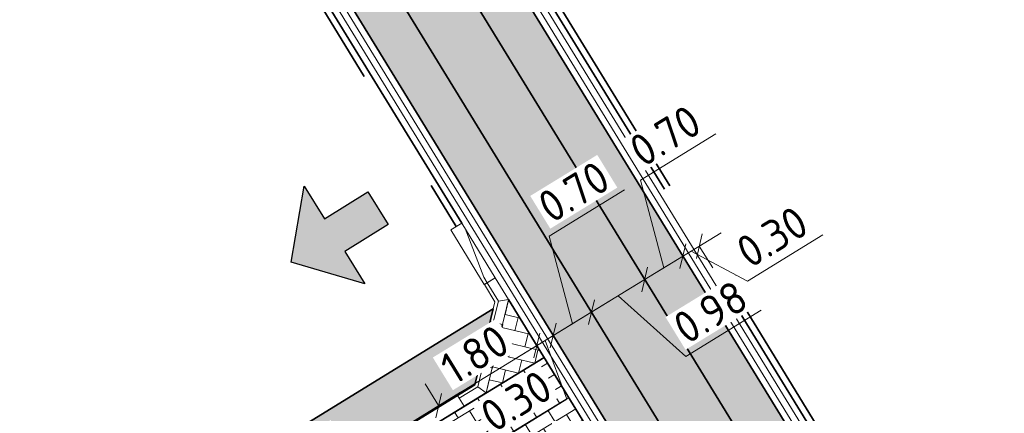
# Model space of a CAD drawing. Header units: metres. Extents: x 199937 to 201628, y 374508 to 375260.
# Tile 96 of 183: x 201292 to 201307, y 374869 to 374875. Entities that reach past the tile are written whole.
import ezdxf

# ---------------------------------------------------------------- set-up
doc = ezdxf.new("R2010")
doc.units = ezdxf.units.M
doc.linetypes.add('VH-GELEIDEBAND', pattern=[6, 2, -2, 0, -2])
doc.linetypes.add('VH-OPSLUITBAND_100X200', pattern=[16, 8, -2, 4, -2])
doc.layers.add('000___INRIT-PIJL', color=252, linetype='Continuous')
for name, color, linetype, lineweight in [('N-WE-GR-BEPLANTING_CULTUUR-A', 92, 'Continuous', 0), ('N-WE-GR-GROENSTROOK-G', 90, 'Continuous', 35), ('N-WE-VH-GOOT-G', 170, 'Continuous', 35), ('N-WE-VH-KANTOPSLUITING_GELEIDEBAND_50 200-G', 20, 'VH-GELEIDEBAND', 35), ('N-WE-VH-KANTOPSLUITING_GELEIDEBAND_50 200_250_HOEKSTUK-S', 20, 'Continuous', 25), ('N-WE-VH-KANTOPSLUITING_GELEIDEBAND_50 200_250_INRITVERLOOPBAND-S', 20, 'Continuous', 25), ('N-WE-VH-KANTOPSLUITING_OPSLUITBAND_100X200-G', 150, 'VH-OPSLUITBAND_100X200', 35), ('N-WE-VH-KANTVERHARDING_STREKLAAG-G', 60, 'Continuous', 18), ('N-WE-VH-VERHARDING_BETONSTRAATSTEEN-G', 252, 'Continuous', 35), ('N-WE-VW-MARKERING_PARKEERVAK-G', 7, 'Continuous', 35), ('X-XX-AL-M', 7, 'Continuous', 18)]:
    doc.layers.add(name, color=color, linetype=linetype, lineweight=lineweight)
doc.layers.add('N-WE-VH-VERHARDING_BETONSTRAATSTEEN_HEIDE-A', color=7, linetype='Continuous', lineweight=0, true_color=0x986657)
doc.layers.add('N-WE-VH-VERHARDING_BETONSTRAATSTEEN_ROOD-A', color=7, linetype='Continuous', lineweight=0, true_color=0xa92c0a)
doc.styles.add('NLCS-ISO-ANNOTATIEF-T25', font='NLCS-ISO.ttf', dxfattribs={"height": 2.5})
doc.dimstyles.new('NLCS-ANNOTATIEF-T25-SCHRAP_L2_H1', dxfattribs={"dimtxt": 2.5, "dimasz": 1.4, "dimexe": 2, "dimexo": 2, "dimgap": 0.7, "dimtad": 1, "dimzin": 0, "dimdsep": 46, "dimtxsty": 'NLCS-ISO-ANNOTATIEF-T25', "dimblk": 'OBLIQUE', "dimcen": 0, "dimdle": 2, "dimclrd": 256, "dimclre": 256, "dimclrt": 256, "dimadec": 1, "dimazin": 0, "dimtfac": 1, "dimtdec": 3, "dimtofl": 0, "dimtmove": 0, "dimatfit": 3, "dimldrblk": 'OBLIQUE', "dimfxl": 2, "dimfxlon": 1, "dimtfillclr": 256, "dimtolj": 1, "dimtzin": 0, "dimlwd": -1, "dimlwe": -1, "dimarcsym": 0})
pattern_1 = [(31.49787585, (0, 0), (0.0693404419, 0.28877656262), [0.63, -0.21]), (301.49787585, (-0.21944, 0.35812), (0.0693404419, 0.28877656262), [0.63, -0.21])]

# ---------------------------------------------------------------- blocks, each defined once
blk = doc.blocks.new('_Oblique')
at = {"color": 0, "linetype": 'ByBlock', "lineweight": -2}
blk.add_line((-0.5, -0.5), (0.5, 0.5), dxfattribs=at)
blk = doc.blocks.new('*D97')
at = {"layer": 'Defpoints', "color": 0, "transparency": 16777216}
for p in [(201298.126, 374869.055), (201298.239, 374868.869), (201294.49, 374866.572)]:
    blk.add_point(p, dxfattribs=at)
at = {"layer": 'X-XX-AL-M', "transparency": 16777216}
for p, q in [((201298.126, 374869.055), (201297.917, 374869.396)), ((201294.036, 374866.549), (201298.467, 374869.264)), ((201294.377, 374866.757), (201294.168, 374867.099))]:
    blk.add_line(p, q, dxfattribs=at)
at = {"layer": 'X-XX-AL-M', "transparency": 16777216, "xscale": 0.28, "yscale": 0.28, "zscale": 0.28}
for p, rotation in [((201298.126, 374869.055), 31.49787584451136), ((201294.377, 374866.757), 211.4978758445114)]:
    blk.add_blockref('_Oblique', p, dxfattribs=dict(at, rotation=rotation))
at = {"layer": 'X-XX-AL-M', "transparency": 16777216, "insert": (201296.048, 374868.239), "char_height": 0.5, "attachment_point": 5, "rotation": 31.4979, "style": 'NLCS-ISO-ANNOTATIEF-T25', "bg_fill": 3, "box_fill_scale": 1.1, "bg_fill_color": 256, "bg_fill_true_color": 13158600, "bg_fill_transparency": 0}
blk.add_mtext('\\A1;4.40', dxfattribs=at)
blk = doc.blocks.new('*D98')
at = {"layer": 'Defpoints', "color": 0, "transparency": 16777216}
for p in [(201299.66, 374869.995), (201299.774, 374869.81), (201298.239, 374868.869)]:
    blk.add_point(p, dxfattribs=at)
at = {"layer": 'X-XX-AL-M', "transparency": 16777216}
for p, q in [((201297.785, 374868.846), (201300.002, 374870.204)), ((201299.66, 374869.995), (201299.451, 374870.336)), ((201298.126, 374869.055), (201297.917, 374869.396))]:
    blk.add_line(p, q, dxfattribs=at)
at = {"layer": 'X-XX-AL-M', "transparency": 16777216, "xscale": 0.28, "yscale": 0.28, "zscale": 0.28}
for p, rotation in [((201299.66, 374869.995), 31.49787584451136), ((201298.126, 374869.055), 211.4978758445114)]:
    blk.add_blockref('_Oblique', p, dxfattribs=dict(at, rotation=rotation))
at = {"layer": 'X-XX-AL-M', "transparency": 16777216, "insert": (201298.689, 374869.857), "char_height": 0.5, "attachment_point": 5, "rotation": 31.4979, "style": 'NLCS-ISO-ANNOTATIEF-T25', "bg_fill": 3, "box_fill_scale": 1.1, "bg_fill_color": 256, "bg_fill_true_color": 13158600, "bg_fill_transparency": 0}
blk.add_mtext('\\A1;1.80', dxfattribs=at)
blk = doc.blocks.new('*D102')
at = {"layer": 'Defpoints', "color": 0, "transparency": 16777216}
for p in [(201301.343, 374871.031), (201301.345, 374871.027), (201300.513, 374870.518)]:
    blk.add_point(p, dxfattribs=at)
at = {"layer": 'X-XX-AL-M', "transparency": 16777216}
for p, q in [((201300.172, 374870.309), (201301.686, 374871.236)), ((201301.345, 374871.027), (201301.554, 374870.686)), ((201300.513, 374870.518), (201300.304, 374870.859)), ((201300.929, 374870.772), (201301.987, 374869.826)), ((201301.987, 374869.826), (201303.164, 374870.547))]:
    blk.add_line(p, q, dxfattribs=at)
at = {"layer": 'X-XX-AL-M', "transparency": 16777216, "xscale": 0.28, "yscale": 0.28, "zscale": 0.28, "rotation": 211.4978758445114}
blk.add_blockref('_Oblique', (201300.513, 374870.518), dxfattribs=at)
at = {"layer": 'X-XX-AL-M', "transparency": 16777216, "insert": (201302.372, 374870.519), "char_height": 0.5, "attachment_point": 5, "rotation": 31.4979, "style": 'NLCS-ISO-ANNOTATIEF-T25', "bg_fill": 3, "box_fill_scale": 1.1, "bg_fill_color": 256, "bg_fill_true_color": 13158600, "bg_fill_transparency": 0}
blk.add_mtext('\\A1;0.98', dxfattribs=at)
at = {"layer": 'X-XX-AL-M', "transparency": 16777216, "xscale": 0.28, "yscale": 0.28, "zscale": 0.28, "rotation": 31.49787584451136}
blk.add_blockref('_Oblique', (201301.345, 374871.027), dxfattribs=at)
blk = doc.blocks.new('inrit')
h = blk.add_hatch(color=256)
h.dxf.hatch_style = 1
h.paths.add_polyline_path([(0.3, 1), (-0.3, 1), (-0.3, 1.8), (-0.9, 1.8), (0, 2.6), (0.9, 1.8), (0.3, 1.8)])
at = {"color": 3, "flags": 128}
blk.add_lwpolyline([(0.3, 1), (-0.3, 1), (-0.3, 1.8), (-0.9, 1.8), (0, 2.6), (0.9, 1.8), (0.3, 1.8), (0.3, 1)], dxfattribs=at)
blk = doc.blocks.new('SVH-GELEIDEBAND HOEKSTUK_50 200X250_L400_H135UITW_HD-MM')
at = {"linetype": 'Continuous', "lineweight": 0}
blk.add_line((338, 150), (400, 0), dxfattribs=at)
blk.add_lwpolyline([(317, 200), (0, 200), (0, 0), (400, 0), (683, 283), (541, 424)], close=True, dxfattribs=at)
blk.add_lwpolyline([(0, 150), (338, 150), (577, 389)], dxfattribs=at)
blk = doc.blocks.new('SVH-GELEIDEBAND INRITVERLOOPBAND_50 200X200_LINKS_L1000_HD-MM')
at = {"linetype": 'Continuous', "lineweight": 0}
blk.add_lwpolyline([(0, 0), (1000, 0), (1000, 200), (0, 200)], close=True, dxfattribs=at)
blk.add_lwpolyline([(900, 0), (100, 150), (0, 150)], dxfattribs=at)
blk = doc.blocks.new('*D748')
at = {"layer": 'Defpoints', "color": 0, "transparency": 16777216}
for p in [(201301.942, 374871.393), (201301.943, 374871.392), (201301.343, 374871.031)]:
    blk.add_point(p, dxfattribs=at)
at = {"layer": 'X-XX-AL-M', "transparency": 16777216}
for p, q in [((201301.281, 374872.583), (201302.457, 374873.304)), ((201301.643, 374871.21), (201301.281, 374872.583)), ((201301.004, 374870.818), (201302.283, 374871.602)), ((201301.942, 374871.393), (201301.733, 374871.734)), ((201301.345, 374871.027), (201301.554, 374870.686))]:
    blk.add_line(p, q, dxfattribs=at)
at = {"layer": 'X-XX-AL-M', "transparency": 16777216, "xscale": 0.28, "yscale": 0.28, "zscale": 0.28}
for p, rotation in [((201301.942, 374871.393), 31.49787584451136), ((201301.345, 374871.027), 211.4978758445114)]:
    blk.add_blockref('_Oblique', p, dxfattribs=dict(at, rotation=rotation))
at = {"layer": 'X-XX-AL-M', "transparency": 16777216, "insert": (201301.665, 374873.276), "char_height": 0.5, "attachment_point": 5, "rotation": 31.4979, "style": 'NLCS-ISO-ANNOTATIEF-T25', "bg_fill": 3, "box_fill_scale": 1.1, "bg_fill_color": 256, "bg_fill_true_color": 13158600, "bg_fill_transparency": 0}
blk.add_mtext('\\A1;0.70', dxfattribs=at)
blk = doc.blocks.new('*D749')
at = {"layer": 'Defpoints', "color": 0, "transparency": 16777216}
for p in [(201302.184, 374871.573), (201302.198, 374871.55), (201301.943, 374871.392)]:
    blk.add_point(p, dxfattribs=at)
at = {"layer": 'X-XX-AL-M', "transparency": 16777216}
for p, q in [((201301.601, 374871.184), (201302.539, 374871.759)), ((201301.942, 374871.393), (201301.733, 374871.734)), ((201302.951, 374871.003), (201304.128, 374871.724)), ((201302.07, 374871.471), (201302.951, 374871.003)), ((201302.198, 374871.55), (201302.407, 374871.209))]:
    blk.add_line(p, q, dxfattribs=at)
at = {"layer": 'X-XX-AL-M', "transparency": 16777216, "xscale": 0.28, "yscale": 0.28, "zscale": 0.28}
for p, rotation in [((201302.198, 374871.55), 31.49787584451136), ((201301.942, 374871.393), 211.4978758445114)]:
    blk.add_blockref('_Oblique', p, dxfattribs=dict(at, rotation=rotation))
at = {"layer": 'X-XX-AL-M', "transparency": 16777216, "insert": (201303.336, 374871.696), "char_height": 0.5, "attachment_point": 5, "rotation": 31.4979, "style": 'NLCS-ISO-ANNOTATIEF-T25', "bg_fill": 3, "box_fill_scale": 1.1, "bg_fill_color": 256, "bg_fill_true_color": 13158600, "bg_fill_transparency": 0}
blk.add_mtext('\\A1;0.30', dxfattribs=at)
blk = doc.blocks.new('*D750')
at = {"layer": 'Defpoints', "color": 0, "transparency": 16777216}
for p in [(201300.513, 374870.518), (201299.916, 374870.152), (201299.948, 374870.1)]:
    blk.add_point(p, dxfattribs=at)
at = {"layer": 'X-XX-AL-M', "transparency": 16777216}
for p, q in [((201299.852, 374871.707), (201301.029, 374872.428)), ((201300.215, 374870.335), (201299.852, 374871.707)), ((201300.854, 374870.726), (201299.575, 374869.943)), ((201300.513, 374870.518), (201300.722, 374870.176)), ((201299.916, 374870.152), (201299.707, 374870.493))]:
    blk.add_line(p, q, dxfattribs=at)
at = {"layer": 'X-XX-AL-M', "transparency": 16777216, "xscale": 0.28, "yscale": 0.28, "zscale": 0.28}
for p, rotation in [((201300.513, 374870.518), 31.49787584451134), ((201299.916, 374870.152), 211.4978758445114)]:
    blk.add_blockref('_Oblique', p, dxfattribs=dict(at, rotation=rotation))
at = {"layer": 'X-XX-AL-M', "transparency": 16777216, "insert": (201300.237, 374872.4), "char_height": 0.5, "attachment_point": 5, "rotation": 31.4979, "style": 'NLCS-ISO-ANNOTATIEF-T25', "bg_fill": 3, "box_fill_scale": 1.1, "bg_fill_color": 256, "bg_fill_true_color": 13158600, "bg_fill_transparency": 0}
blk.add_mtext('\\A1;0.70', dxfattribs=at)
blk = doc.blocks.new('*D751')
at = {"layer": 'Defpoints', "color": 0, "transparency": 16777216}
for p in [(201299.948, 374870.1), (201299.66, 374869.995), (201299.66, 374869.995)]:
    blk.add_point(p, dxfattribs=at)
at = {"layer": 'X-XX-AL-M', "transparency": 16777216}
for p, q in [((201300.257, 374870.361), (201299.319, 374869.786)), ((201299.916, 374870.152), (201299.707, 374870.493)), ((201299.788, 374870.073), (201300.128, 374869.156)), ((201299.66, 374869.995), (201299.869, 374869.654)), ((201300.128, 374869.156), (201298.952, 374868.435))]:
    blk.add_line(p, q, dxfattribs=at)
at = {"layer": 'X-XX-AL-M', "transparency": 16777216, "xscale": 0.28, "yscale": 0.28, "zscale": 0.28, "rotation": 31.49787584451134}
blk.add_blockref('_Oblique', (201299.916, 374870.152), dxfattribs=at)
at = {"layer": 'X-XX-AL-M', "transparency": 16777216, "insert": (201299.336, 374869.128), "char_height": 0.5, "attachment_point": 5, "rotation": 31.4979, "style": 'NLCS-ISO-ANNOTATIEF-T25', "bg_fill": 3, "box_fill_scale": 1.1, "bg_fill_color": 256, "bg_fill_true_color": 13158600, "bg_fill_transparency": 0}
blk.add_mtext('\\A1;0.30', dxfattribs=at)
at = {"layer": 'X-XX-AL-M', "transparency": 16777216, "xscale": 0.28, "yscale": 0.28, "zscale": 0.28, "rotation": 211.4978758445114}
blk.add_blockref('_Oblique', (201299.66, 374869.995), dxfattribs=at)

msp = doc.modelspace()

# ---------------------------------------------------------------- hatches: boundary and pattern name
at = {"layer": 'N-WE-GR-BEPLANTING_CULTUUR-A'}
h = msp.add_hatch(dxfattribs=at)
h.set_pattern_fill('AGR-BEPLANTING_SOORT_01-SO', color=256, scale=0.2, pattern_type=2)
h.set_pattern_definition([(60, (0, 0), (-0.11547008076, 0.199999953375), [0.0577352, -0.1732052]), (120, (0, 0), (-0.23094008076, -4.6625e-08), [0.0577352, -0.1732052]), (270, (0, 0), (0.11547, -0.2), [0.05, -0.35])])
edge = h.paths.add_edge_path()
edge.add_line((201298.693, 374869.382), (201298.978, 374870.567))
edge.add_line((201298.978, 374870.567), (201274.902, 374855.749))
edge.add_line((201274.902, 374855.749), (201279.036, 374848.925))
edge.add_line((201279.036, 374848.925), (201283.294, 374851.705))
edge.add_line((201283.294, 374851.705), (201285.766, 374858.463))
edge.add_line((201285.766, 374858.463), (201290.872, 374861.285))
edge.add_line((201290.872, 374861.285), (201295.602, 374860.123))
edge.add_line((201295.602, 374860.123), (201297.021, 374857.377))
edge.add_line((201297.021, 374857.377), (201300.617, 374855.497))
edge.add_line((201300.617, 374855.497), (201301.257, 374855.887))
edge.add_arc((201298.183, 374860.923), 5.9, 301.4045, 366.3292)
edge.add_line((201304.047, 374861.573), (201303.146, 374861.79))
edge.add_line((201303.146, 374861.79), (201298.131, 374858.717))
edge.add_line((201298.131, 374858.717), (201293.533, 374866.22))
edge.add_line((201293.533, 374866.22), (201298.693, 374869.382))
at = {"layer": 'N-WE-VH-VERHARDING_BETONSTRAATSTEEN_HEIDE-A', "true_color": 0x986657}
h = msp.add_hatch(dxfattribs=at)
h.set_pattern_fill('AVH-HEI_BSS_KEIFRMT_KEPER-SO', color=25, scale=2, angle=31.4979, pattern_type=2)
h.set_pattern_definition(pattern_1)
h.paths.add_polyline_path([(201282.536, 374903.063), (201281.939, 374902.697), (201303.938, 374866.795), (201304.535, 374867.161)])
h = msp.add_hatch(dxfattribs=at)
h.set_pattern_fill('AVH-HEI_BSS_KEIFRMT_KEPER-SO', color=25, scale=2, angle=31.4979, pattern_type=2)
h.set_pattern_definition(pattern_1)
h.paths.add_polyline_path([(201281.107, 374902.188), (201280.51, 374901.822), (201302.509, 374865.92), (201303.106, 374866.286)])
at = {"layer": 'N-WE-VH-VERHARDING_BETONSTRAATSTEEN_ROOD-A'}
h = msp.add_hatch(dxfattribs=at)
h.set_pattern_fill('AVH-ROO_BSS_KEIFRMT_KEPER-SO', color=36, scale=2, angle=-13.5021, pattern_type=2)
h.set_pattern_definition([(346.49787585, (0, 0), (0.25322696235, 0.15516476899), [0.63, -0.21]), (256.49787585, (0.09806, 0.4084), (0.25322696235, 0.15516476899), [0.63, -0.21])])
h.paths.add_polyline_path([(201281.939, 374902.697), (201281.107, 374902.188), (201303.106, 374866.286), (201303.938, 374866.795)])
h = msp.add_hatch(dxfattribs=at)
h.set_pattern_fill('AVH-ROO_BSS_KEIFRMT_HALFST-SO', color=36, scale=2, angle=31.4979, pattern_type=2)
h.set_pattern_definition([(31.498, (201298.86843, 374869.255), (0.06934, 0.288777), [0.21, -0.21]), (121.498, (201298.86843, 374869.255), (-0.179059, -0.109718), [])])
h.paths.add_polyline_path([(201298.414, 374869.014), (201299.565, 374869.72), (201298.938, 374870.743), (201297.787, 374870.038)], flags=9)
h = msp.add_hatch(dxfattribs=at)
h.set_pattern_fill('AVH-ROO_BSS_KEIFRMT_HALFST-SO', color=36, scale=2, angle=76.5, pattern_type=2)
h.set_pattern_definition([(76.5, (201298.86843, 374869.255), (-0.155174, 0.25322), [0.21, -0.21]), (166.5, (201298.86843, 374869.255), (-0.049024, -0.204198), [])])
h.paths.add_polyline_path([(201299.219, 374870.715), (201298.868, 374869.255), (201299.774, 374869.81)])
h = msp.add_hatch(dxfattribs=at)
h.set_pattern_fill('AVH-ROO_BSS_KEIFRMT_HALFST-SO', color=36, scale=2, angle=121.5, pattern_type=2)
h.set_pattern_definition([(121.5, (0, 0), (-0.2887791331, 0.06932973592), [0.21, -0.21]), (211.5, (0, 0), (0.10972469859, -0.17905443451), [])])
h.paths.add_polyline_path([(201299.774, 374869.81), (201298.242, 374868.871), (201299.705, 374866.484), (201301.237, 374867.422)])

# ---------------------------------------------------------------- linework, layer by layer
at = {"layer": 'N-WE-GR-GROENSTROOK-G'}
msp.add_lwpolyline([(201300.617, 374855.497), (201297.021, 374857.377), (201295.602, 374860.123), (201290.872, 374861.285), (201285.766, 374858.463), (201284.168, 374854.095), (201283.294, 374851.705), (201279.036, 374848.925), (201274.902, 374855.749), (201298.978, 374870.567), (201298.693, 374869.382), (201293.533, 374866.22), (201298.131, 374858.717), (201303.146, 374861.79), (201304.047, 374861.573, -0.291117), (201301.257, 374855.887)], format="xyb", close=True, dxfattribs=at)
at = {"layer": 'N-WE-VH-GOOT-G'}
for points in [[(201288.031, 374911.477), (201352.599, 374951.085, -0.414243), (201361.264, 374949.008), (201380.791, 374917.168, -0.357659), (201379.701, 374909.252), (201364.978, 374895.618, -0.06033), (201356.839, 374889.443), (201312.532, 374862.334, -0.414019), (201306.622, 374863.756), (201282.013, 374903.916)], [(201279.465, 374903.527), (201276.406, 374908.52, 0.187747), (201272.767, 374911.286), (201259.38, 374915.116, 0.209416), (201254.37, 374914.44), (201197.642, 374879.892, 0.349666), (201194.942, 374872.519), (201203.57, 374846.633, 0.083007), (201211.338, 374831.978, 0.010485), (201222.584, 374817.898, 0.338453), (201230.046, 374816.204), (201252.584, 374826.528, 0.029649), (201263.077, 374832.109), (201301.465, 374855.546, 0.414691), (201303.554, 374864.215), (201279.988, 374902.675)]]:
    msp.add_lwpolyline(points, format="xyb", dxfattribs=at)
at = {"layer": 'N-WE-VH-KANTOPSLUITING_GELEIDEBAND_50 200-G'}
for points in [[(201298.767, 374869.691), (201298.931, 374870.373)], [(201298.962, 374869.644), (201299.126, 374870.326)], [(201298.693, 374869.382), (201293.533, 374866.22), (201298.131, 374858.717), (201303.146, 374861.79), (201304.077, 374861.566)], [(201298.868, 374869.255), (201293.808, 374866.154), (201298.197, 374858.992), (201303.112, 374862.004), (201304.124, 374861.761)]]:
    msp.add_lwpolyline(points, dxfattribs=at)
at = {"layer": 'N-WE-VH-KANTOPSLUITING_OPSLUITBAND_100X200-G'}
for points in [[(201306.877, 374863.912), (201281.747, 374904.925, -0.41407), (201282.406, 374907.675), (201352.756, 374950.829, -0.414243), (201361.008, 374948.852), (201380.535, 374917.011, -0.357659), (201379.497, 374909.472), (201364.771, 374895.835, -0.060368), (201356.685, 374889.7), (201312.376, 374862.59, -0.414019), (201306.877, 374863.912)], [(201298.488, 374871.909), (201276.15, 374908.364, 0.187747), (201272.685, 374910.997), (201272.289, 374911.111)], [(201272.453, 374910.959), (201272.657, 374910.901, -0.187747), (201276.065, 374908.311), (201298.402, 374871.857)]]:
    msp.add_lwpolyline(points, format="xyb", dxfattribs=at)
msp.add_lwpolyline([(201306.963, 374863.965), (201281.832, 374904.977, -0.41407), (201282.459, 374907.59), (201352.808, 374950.744, -0.414243), (201360.923, 374948.799), (201380.45, 374916.959, -0.357659), (201379.429, 374909.545), (201364.703, 374895.908, -0.060381), (201356.633, 374889.786), (201312.323, 374862.675, -0.414019)], format="xyb", close=True, dxfattribs=at)
at = {"layer": 'N-WE-VH-KANTVERHARDING_STREKLAAG-G'}
for points in [[(201288.084, 374911.392), (201352.652, 374951, -0.414243), (201361.179, 374948.956), (201380.706, 374917.115, -0.357659), (201379.633, 374909.325), (201364.909, 374895.69, -0.060342), (201356.787, 374889.528), (201312.48, 374862.42, -0.414019), (201306.707, 374863.808), (201282.099, 374903.968)], [(201288.136, 374911.307), (201352.704, 374950.914, -0.414243), (201361.093, 374948.904), (201380.621, 374917.063, -0.357659), (201379.565, 374909.398), (201364.84, 374895.763, -0.060355), (201356.736, 374889.614), (201312.428, 374862.505, -0.414019), (201306.792, 374863.86), (201282.184, 374904.02)], [(201279.38, 374903.475), (201276.321, 374908.468, 0.187747), (201272.74, 374911.189), (201259.353, 374915.02, 0.209416), (201254.422, 374914.355), (201197.694, 374879.806, 0.349666), (201195.037, 374872.55), (201203.665, 374846.665, 0.083007), (201211.417, 374832.038, 0.010485), (201222.661, 374817.962, 0.338453), (201230.005, 374816.295), (201252.542, 374826.619, 0.029649), (201263.024, 374832.194), (201301.413, 374855.631, 0.414691), (201303.469, 374864.162), (201279.903, 374902.622)], [(201279.295, 374903.423), (201276.235, 374908.416, 0.187747), (201272.712, 374911.093), (201259.325, 374914.924, 0.209416), (201254.474, 374914.269), (201197.746, 374879.721, 0.349666), (201195.132, 374872.582), (201203.76, 374846.696, 0.083007), (201211.496, 374832.099, 0.010485), (201222.737, 374818.026, 0.338453), (201229.963, 374816.386), (201252.501, 374826.71, 0.029649), (201262.972, 374832.28), (201301.361, 374855.717, 0.414691), (201303.384, 374864.11), (201279.817, 374902.57)]]:
    msp.add_lwpolyline(points, format="xyb", dxfattribs=at)
at = {"layer": 'N-WE-VH-VERHARDING_BETONSTRAATSTEEN-G'}
for points in [[(201303.938, 374866.795), (201281.939, 374902.697)], [(201303.938, 374866.795), (201281.939, 374902.697)], [(201303.938, 374866.795), (201281.939, 374902.697)], [(201303.106, 374866.286), (201281.107, 374902.188)]]:
    msp.add_lwpolyline(points, dxfattribs=at)
at = {"layer": 'N-WE-VW-MARKERING_PARKEERVAK-G'}
msp.add_lwpolyline([(201304.124, 374861.761, 0.102782), (201303.299, 374864.058), (201299.219, 374870.715)], format="xyb", dxfattribs=at)
msp.add_lwpolyline([(201293.808, 374866.154), (201299.774, 374869.81)], dxfattribs=at)

# ---------------------------------------------------------------- block references
at = {"layer": '000___INRIT-PIJL', "rotation": 121.8196251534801}
msp.add_blockref('inrit', (201298.029, 374872.672, 29.451), dxfattribs=at)
at = {"layer": 'N-WE-VH-KANTOPSLUITING_GELEIDEBAND_50 200_250_HOEKSTUK-S', "xscale": 0.001, "yscale": 0.001, "zscale": 0.001}
for p, rotation in [((201299.126, 374870.326), 76.4980850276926), ((201298.527, 374869.046), 31.49787584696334)]:
    msp.add_blockref('SVH-GELEIDEBAND HOEKSTUK_50 200X250_L400_H135UITW_HD-MM', p, dxfattribs=dict(at, rotation=rotation))
at = {"layer": 'N-WE-VH-KANTOPSLUITING_GELEIDEBAND_50 200_250_INRITVERLOOPBAND-S', "xscale": 0.001, "yscale": 0.001, "zscale": 0.001, "rotation": 121.4978758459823}
msp.add_blockref('SVH-GELEIDEBAND INRITVERLOOPBAND_50 200X200_LINKS_L1000_HD-MM', (201299.01, 374871.056), dxfattribs=at)

# ---------------------------------------------------------------- next in the draw order: dimensions: what is measured, and where the dimension line sits
at = {"layer": 'X-XX-AL-M'}
for base, p1, p2, picture, middle in [((201301.345, 374871.027), (201300.513, 374870.518), (201301.343, 374871.031), '*D102', (201301.903, 374870.232)), ((201298.126, 374869.055), (201294.49, 374866.572), (201298.239, 374868.869), '*D97', (201296.048, 374868.239))]:
    dim = msp.add_linear_dim(base=base, p1=p1, p2=p2, angle=211.4979, dimstyle='NLCS-ANNOTATIEF-T25-SCHRAP_L2_H1', override={"dimtfill": 1}, dxfattribs=at)
    dim.commit()
    dim.dimension.update_dxf_attribs({"geometry": picture, "text_midpoint": middle})

# ---------------------------------------------------------------- next in the draw order: dimensions: what is measured, and where the dimension line sits
for base, p1, p2, picture, middle in [((201301.942, 374871.393), (201301.343, 374871.031), (201301.943, 374871.392), '*D748', (201301.196, 374872.988)), ((201299.66, 374869.995), (201298.239, 374868.869), (201299.774, 374869.81), '*D98', (201298.689, 374869.857))]:
    dim = msp.add_linear_dim(base=base, p1=p1, p2=p2, angle=211.4979, dimstyle='NLCS-ANNOTATIEF-T25-SCHRAP_L2_H1', override={"dimtfill": 1}, dxfattribs=at)
    dim.commit()
    dim.dimension.update_dxf_attribs({"geometry": picture, "text_midpoint": middle})

# ---------------------------------------------------------------- next in the draw order: dimensions: what is measured, and where the dimension line sits
dim = msp.add_linear_dim(base=(201299.916, 374870.152), p1=(201300.513, 374870.518), p2=(201299.948, 374870.1), angle=211.4979, dimstyle='NLCS-ANNOTATIEF-T25-SCHRAP_L2_H1', override={"dimtfill": 1}, dxfattribs=at)
dim.commit()
dim.dimension.update_dxf_attribs({"geometry": '*D750', "text_midpoint": (201299.768, 374872.113)})
dim = msp.add_linear_dim(base=(201302.198, 374871.55), p1=(201301.943, 374871.392), p2=(201302.184, 374871.573), angle=211.4979, dimstyle='NLCS-ANNOTATIEF-T25-SCHRAP_L2_H1', override={"dimtfill": 1}, dxfattribs=at)
dim.commit()
dim.dimension.update_dxf_attribs({"geometry": '*D749', "text_midpoint": (201303.07, 374871.076), "dimtype": 160})

# ---------------------------------------------------------------- next in the draw order: dimensions: what is measured, and where the dimension line sits
dim = msp.add_linear_dim(base=(201299.66, 374869.995), p1=(201299.948, 374870.1), p2=(201299.66, 374869.995), angle=211.4979, dimstyle='NLCS-ANNOTATIEF-T25-SCHRAP_L2_H1', override={"dimtfill": 1}, dxfattribs=at)
dim.commit()
dim.dimension.update_dxf_attribs({"geometry": '*D751', "text_midpoint": (201300.009, 374869.083), "dimtype": 160})

doc.saveas('drawing.dxf')
